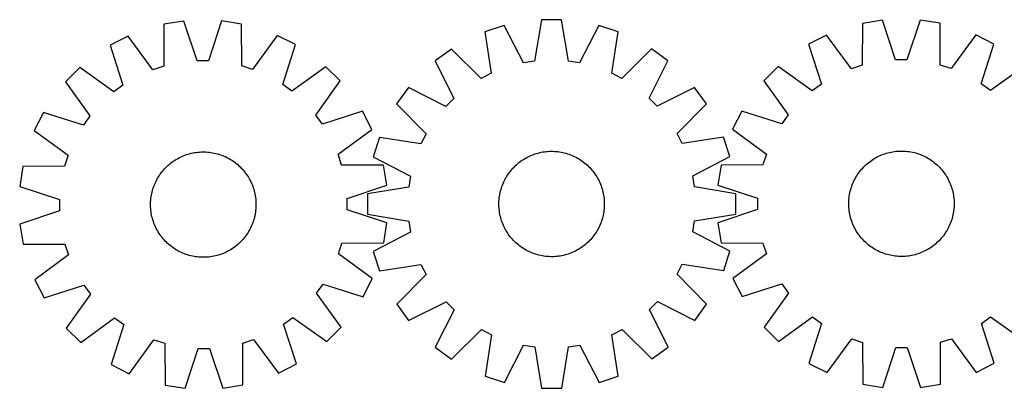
# Model space of a CAD drawing. Header units: millimetres. Extents: x 7 to 1493, y 7 to 286.
# Tile 1 of 2: x 7 to 754, y 7 to 286. Entities that reach past the tile are written whole.
import ezdxf

# ---------------------------------------------------------------- set-up
doc = ezdxf.new("R2010")
doc.units = ezdxf.units.MM
doc.layers.add('CUT', color=7, linetype='CONTINUOUS', true_color=0x000000)

msp = doc.modelspace()

# ---------------------------------------------------------------- linework, layer by layer
at = {"layer": 'CUT'}
for p, q in [((131.083577, 285.187611), (115.895718, 282.72601)), ((141.174325, 255.068654), (131.083577, 285.187611)), ((159.62224, 285.290353), (149.748613, 255.099523)), ((174.827429, 282.938169), (159.62224, 285.290353)), ((402.404898, 286.206743), (397.282866, 254.858066)), ((417.790946, 286.216572), (402.404898, 286.206743)), ((422.953028, 254.874465), (417.790946, 286.216572)), ((661.212102, 285.862255), (646.018442, 283.436717)), ((671.231318, 255.719428), (661.212102, 285.862255)), ((689.750928, 285.897245), (679.805655, 255.72994)), ((704.95049, 283.50897), (689.750928, 285.897245)), ((115.895718, 282.72601), (115.834821, 250.961705)), ((175.117031, 251.175126), (174.827429, 282.938169)), ((374.220269, 281.724277), (359.590306, 276.960378)), ((359.590306, 276.960378), (364.406238, 245.56322)), ((388.814945, 253.511333), (374.220269, 281.724277)), ((445.981279, 281.770121), (431.422663, 253.538553)), ((460.617317, 277.02492), (445.981279, 281.770121)), ((455.841506, 245.621634), (460.617317, 277.02492)), ((646.018442, 283.436717), (645.882135, 251.672646)), ((705.164685, 251.74533), (704.95049, 283.50897)), ((88.785586, 273.809365), (75.10175, 266.774936)), ((107.689727, 248.282747), (88.785586, 273.809365)), ((202.001059, 274.21695), (183.281202, 248.554883)), ((215.735188, 267.281228), (202.001059, 274.21695)), ((618.887218, 274.584457), (605.186721, 267.582533)), ((637.730704, 249.013032), (618.887218, 274.584457)), ((732.103339, 274.723266), (713.322613, 249.105712)), ((745.820964, 267.754958), (732.103339, 274.723266)), ((75.10175, 266.774936), (84.859543, 236.546468)), ((206.195296, 236.983288), (215.735188, 267.281228)), ((334.170289, 263.98777), (321.728493, 254.936126)), ((356.76893, 241.665669), (334.170289, 263.98777)), ((486.053888, 264.084802), (463.483787, 241.733845)), ((498.50724, 255.049062), (486.053888, 264.084802)), ((605.186721, 267.582533), (614.872723, 237.330986)), ((736.209171, 237.479751), (745.820964, 267.754958)), ((149.748613, 255.099523), (141.174325, 255.068654)), ((321.728493, 254.936126), (336.010972, 226.563859)), ((397.282866, 254.858066), (388.814945, 253.511333)), ((431.422663, 253.538553), (422.953028, 254.874465)), ((484.261024, 226.658569), (498.50724, 255.049062)), ((679.805655, 255.72994), (671.231318, 255.719428)), ((52.073877, 249.917211), (41.233534, 238.998534)), ((77.940942, 231.481655), (52.073877, 249.917211)), ((115.834821, 250.961705), (107.689727, 248.282747)), ((183.281202, 248.554883), (175.117031, 251.175126)), ((238.883841, 250.589743), (213.150185, 231.968421)), ((249.802519, 239.7494), (238.883841, 250.589743)), ((582.118892, 250.779525), (571.252658, 239.886613)), ((607.942118, 232.282612), (582.118892, 250.779525)), ((645.882135, 251.672646), (637.730704, 249.013032)), ((713.322613, 249.105712), (705.164685, 251.74533)), ((768.929926, 251.008565), (743.152134, 232.448387)), ((231.366963, 213.882335), (249.802519, 239.7494)), ((364.406238, 245.56322), (356.76893, 241.665669)), ((463.483787, 241.733845), (455.841506, 245.621634)), ((571.252658, 239.886613), (589.812836, 214.108822)), ((41.233534, 238.998534), (59.854857, 213.264877)), ((84.859543, 236.546468), (77.940942, 231.481655)), ((213.150185, 231.968421), (206.195296, 236.983288)), ((301.561377, 234.743225), (292.525637, 222.289874)), ((329.95187, 220.49701), (301.561377, 234.743225)), ((518.70014, 234.881946), (490.327873, 220.599467)), ((527.751784, 222.44015), (518.70014, 234.881946)), ((614.872723, 237.330986), (607.942118, 232.282612)), ((743.152134, 232.448387), (736.209171, 237.479751)), ((336.010972, 226.563859), (329.95187, 220.49701)), ((490.327873, 220.599467), (484.261024, 226.658569)), ((266.660244, 216.721527), (236.431776, 206.963734)), ((273.694673, 203.037692), (266.660244, 216.721527)), ((292.525637, 222.289874), (314.876594, 199.719773)), ((505.429683, 199.841509), (527.751784, 222.44015)), ((554.506265, 216.777651), (547.537957, 203.060026)), ((584.781472, 207.165858), (554.506265, 216.777651)), ((24.542049, 215.84988), (17.606327, 202.115751)), ((54.83999, 206.309988), (24.542049, 215.84988)), ((59.854857, 213.264877), (54.83999, 206.309988)), ((236.431776, 206.963734), (231.366963, 213.882335)), ((589.812836, 214.108822), (584.781472, 207.165858)), ((17.606327, 202.115751), (43.268395, 183.395894)), ((248.168055, 184.133551), (273.694673, 203.037692)), ((547.537957, 203.060026), (573.155511, 184.2793)), ((279.585519, 196.853303), (274.840317, 182.217265)), ((310.988805, 192.077492), (279.585519, 196.853303)), ((314.876594, 199.719773), (310.988805, 192.077492)), ((509.327234, 192.204201), (505.429683, 199.841509)), ((540.724392, 197.020133), (509.327234, 192.204201)), ((545.488291, 182.39017), (540.724392, 197.020133)), ((43.268395, 183.395894), (40.648151, 175.231723)), ((122.993504, 178.792518), (124.035796, 179.494396)), ((124.035796, 179.494396), (125.099621, 180.163189)), ((125.099621, 180.163189), (126.183928, 180.798236)), ((126.183928, 180.798236), (127.287648, 181.398911)), ((127.287648, 181.398911), (128.40969, 181.964621)), ((128.40969, 181.964621), (129.548948, 182.494808)), ((129.548948, 182.494808), (130.704298, 182.988948)), ((130.704298, 182.988948), (131.874598, 183.446553)), ((131.874598, 183.446553), (133.058695, 183.867173)), ((133.058695, 183.867173), (134.25542, 184.250392)), ((134.25542, 184.250392), (135.463591, 184.595832)), ((135.463591, 184.595832), (136.682017, 184.903152)), ((136.682017, 184.903152), (137.909495, 185.172048)), ((137.909495, 185.172048), (139.144813, 185.402256)), ((139.144813, 185.402256), (140.386753, 185.593548)), ((140.386753, 185.593548), (141.634088, 185.745735)), ((141.634088, 185.745735), (142.885589, 185.858668)), ((142.885589, 185.858668), (144.140019, 185.932234)), ((144.140019, 185.932234), (145.396141, 185.966361)), ((145.396141, 185.966361), (146.652715, 185.961016)), ((146.652715, 185.961016), (147.908501, 185.916203)), ((147.908501, 185.916203), (149.16226, 185.831967)), ((149.16226, 185.831967), (150.412754, 185.708391)), ((150.412754, 185.708391), (151.658749, 185.545598)), ((151.658749, 185.545598), (152.899017, 185.343747)), ((152.899017, 185.343747), (154.132332, 185.103037)), ((154.132332, 185.103037), (155.357477, 184.823708)), ((155.357477, 184.823708), (156.573244, 184.506033)), ((156.573244, 184.506033), (157.778433, 184.150327)), ((157.778433, 184.150327), (158.971854, 183.75694)), ((158.971854, 183.75694), (160.15233, 183.326262)), ((160.15233, 183.326262), (161.318695, 182.858716)), ((161.318695, 182.858716), (162.469799, 182.354765)), ((162.469799, 182.354765), (163.604505, 181.814905)), ((163.604505, 181.814905), (164.721694, 181.239669)), ((164.721694, 181.239669), (165.820263, 180.629626)), ((165.820263, 180.629626), (166.899128, 179.985377)), ((166.899128, 179.985377), (167.957224, 179.307557)), ((250.847013, 175.988457), (248.168055, 184.133551)), ((274.840317, 182.217265), (303.071886, 167.658649)), ((387.423735, 179.314297), (388.468102, 180.013086)), ((388.468102, 180.013086), (389.533902, 180.678726)), ((389.533902, 180.678726), (390.620085, 181.310559)), ((390.620085, 181.310559), (391.725578, 181.907963)), ((391.725578, 181.907963), (392.849291, 182.470348)), ((392.849291, 182.470348), (393.990114, 182.997159)), ((393.990114, 182.997159), (395.146922, 183.487875)), ((395.146922, 183.487875), (396.318572, 183.942013)), ((396.318572, 183.942013), (397.50391, 184.359125)), ((397.50391, 184.359125), (398.701764, 184.738799)), ((398.701764, 184.738799), (399.910953, 185.080659)), ((399.910953, 185.080659), (401.130284, 185.38437)), ((401.130284, 185.38437), (402.358552, 185.64963)), ((402.358552, 185.64963), (403.594547, 185.876179)), ((403.594547, 185.876179), (404.837047, 186.063792)), ((404.837047, 186.063792), (406.084828, 186.212285)), ((406.084828, 186.212285), (407.336657, 186.321511)), ((407.336657, 186.321511), (408.5913, 186.391362)), ((408.5913, 186.391362), (409.847517, 186.42177)), ((409.847517, 186.42177), (411.10407, 186.412703)), ((411.10407, 186.412703), (412.359718, 186.364172)), ((412.359718, 186.364172), (413.613222, 186.276224)), ((413.613222, 186.276224), (414.863344, 186.148946)), ((414.863344, 186.148946), (416.108853, 185.982463)), ((416.108853, 185.982463), (417.348517, 185.776941)), ((417.348517, 185.776941), (418.581113, 185.53258)), ((418.581113, 185.53258), (419.805427, 185.249624)), ((419.805427, 185.249624), (421.020248, 184.92835)), ((421.020248, 184.92835), (422.224378, 184.569077)), ((422.224378, 184.569077), (423.416629, 184.172158)), ((423.416629, 184.172158), (424.595824, 183.737986)), ((424.595824, 183.737986), (425.760799, 183.266988)), ((425.760799, 183.266988), (426.910406, 182.75963)), ((426.910406, 182.75963), (428.043508, 182.216413)), ((428.043508, 182.216413), (429.158989, 181.637872)), ((429.158989, 181.637872), (430.255747, 181.024578)), ((430.255747, 181.024578), (431.332699, 180.377137)), ((431.332699, 180.377137), (432.388784, 179.696187)), ((432.388784, 179.696187), (433.422958, 178.982401)), ((517.275347, 167.795494), (545.488291, 182.39017)), ((573.155511, 184.2793), (570.515893, 176.121372)), ((651.847995, 178.754819), (652.869467, 179.486668)), ((652.869467, 179.486668), (653.913423, 180.18607)), ((653.913423, 180.18607), (654.978832, 180.852335)), ((654.978832, 180.852335), (656.064644, 181.484806)), ((656.064644, 181.484806), (657.169786, 182.082859)), ((657.169786, 182.082859), (658.293168, 182.645904)), ((658.293168, 182.645904), (659.433682, 183.173384)), ((659.433682, 183.173384), (660.590201, 183.66478)), ((660.590201, 183.66478), (661.761585, 184.119606)), ((661.761585, 184.119606), (662.946677, 184.537414)), ((662.946677, 184.537414), (664.144309, 184.917791)), ((664.144309, 184.917791), (665.353297, 185.260361)), ((665.353297, 185.260361), (666.572449, 185.564788)), ((666.572449, 185.564788), (667.800561, 185.830769)), ((667.800561, 185.830769), (669.036423, 186.058044)), ((669.036423, 186.058044), (670.278813, 186.246387)), ((670.278813, 186.246387), (671.526506, 186.395612)), ((671.526506, 186.395612), (672.778271, 186.505573)), ((672.778271, 186.505573), (674.032872, 186.576161)), ((674.032872, 186.576161), (675.289072, 186.607306)), ((675.289072, 186.607306), (676.545629, 186.598978)), ((676.545629, 186.598978), (677.801306, 186.551184)), ((677.801306, 186.551184), (679.054861, 186.463972)), ((679.054861, 186.463972), (680.305058, 186.337428)), ((680.305058, 186.337428), (681.550664, 186.171677)), ((681.550664, 186.171677), (682.790448, 185.966882)), ((682.790448, 185.966882), (684.023189, 185.723245)), ((684.023189, 185.723245), (685.247668, 185.441008)), ((685.247668, 185.441008), (686.462677, 185.120448)), ((686.462677, 185.120448), (687.667018, 184.761881)), ((687.667018, 184.761881), (688.859502, 184.365663)), ((688.859502, 184.365663), (690.038952, 183.932183)), ((690.038952, 183.932183), (691.204204, 183.461869)), ((691.204204, 183.461869), (692.354108, 182.955187)), ((692.354108, 182.955187), (693.487529, 182.412635)), ((693.487529, 182.412635), (694.603349, 181.834748)), ((694.603349, 181.834748), (695.700467, 181.222099)), ((695.700467, 181.222099), (696.777799, 180.57529)), ((696.777799, 180.57529), (697.834284, 179.894961)), ((697.834284, 179.894961), (698.868877, 179.181782)), ((8.885109, 174.942121), (6.532925, 159.736932)), ((40.648151, 175.231723), (8.885109, 174.942121)), ((114.743748, 171.11126), (115.548837, 172.076059)), ((115.548837, 172.076059), (116.383834, 173.015094)), ((116.383834, 173.015094), (117.247914, 173.927438)), ((117.247914, 173.927438), (118.140226, 174.81219)), ((118.140226, 174.81219), (119.059888, 175.668478)), ((119.059888, 175.668478), (120.005993, 176.495456)), ((120.005993, 176.495456), (120.977608, 177.292307)), ((120.977608, 177.292307), (121.973772, 178.058247)), ((121.973772, 178.058247), (122.993504, 178.792518)), ((167.957224, 179.307557), (168.993508, 178.596837)), ((168.993508, 178.596837), (170.006956, 177.853917)), ((170.006956, 177.853917), (170.996568, 177.07953)), ((170.996568, 177.07953), (171.961367, 176.274441)), ((171.961367, 176.274441), (172.900402, 175.439444)), ((172.900402, 175.439444), (173.812746, 174.575363)), ((173.812746, 174.575363), (174.697498, 173.683051)), ((174.697498, 173.683051), (175.553786, 172.763389)), ((175.553786, 172.763389), (176.380764, 171.817284)), ((282.611318, 175.92756), (250.847013, 175.988457)), ((285.072919, 160.739701), (282.611318, 175.92756)), ((379.15127, 171.657502), (379.959212, 172.619913)), ((379.959212, 172.619913), (380.796986, 173.556472)), ((380.796986, 173.556472), (381.663765, 174.466253)), ((381.663765, 174.466253), (382.558692, 175.348359)), ((382.558692, 175.348359), (383.480886, 176.201919)), ((383.480886, 176.201919), (384.429436, 177.026092)), ((384.429436, 177.026092), (385.403406, 177.820063)), ((385.403406, 177.820063), (386.401834, 178.583049)), ((386.401834, 178.583049), (387.423735, 179.314297)), ((433.422958, 178.982401), (434.434202, 178.236483)), ((434.434202, 178.236483), (435.421516, 177.459169)), ((435.421516, 177.459169), (436.383927, 176.651227)), ((436.383927, 176.651227), (437.320486, 175.813453)), ((437.320486, 175.813453), (438.230267, 174.946674)), ((438.230267, 174.946674), (439.112373, 174.051747)), ((439.112373, 174.051747), (439.965933, 173.129553)), ((439.965933, 173.129553), (440.790106, 172.181003)), ((440.790106, 172.181003), (441.584077, 171.207033)), ((538.752253, 175.907177), (536.363978, 160.707615)), ((570.515893, 176.121372), (538.752253, 175.907177)), ((644.601499, 171.825016), (645.408876, 172.787902)), ((645.408876, 172.787902), (646.2461, 173.724952)), ((646.2461, 173.724952), (647.112344, 174.635242)), ((647.112344, 174.635242), (648.006754, 175.517873)), ((648.006754, 175.517873), (648.928446, 176.371975)), ((648.928446, 176.371975), (649.876512, 177.196704)), ((649.876512, 177.196704), (650.850015, 177.991247)), ((650.850015, 177.991247), (651.847995, 178.754819)), ((698.868877, 179.181782), (699.880558, 178.436458)), ((699.880558, 178.436458), (700.868329, 177.659724)), ((700.868329, 177.659724), (701.831214, 176.852347)), ((701.831214, 176.852347), (702.768265, 176.015123)), ((702.768265, 176.015123), (703.678555, 175.148879)), ((703.678555, 175.148879), (704.561186, 174.254469)), ((704.561186, 174.254469), (705.415288, 173.332777)), ((705.415288, 173.332777), (706.240017, 172.384711)), ((706.240017, 172.384711), (707.03456, 171.411208)), ((110.008373, 163.719197), (110.583608, 164.836386)), ((110.583608, 164.836386), (111.193652, 165.934955)), ((111.193652, 165.934955), (111.837901, 167.01382)), ((111.837901, 167.01382), (112.51572, 168.071916)), ((112.51572, 168.071916), (113.226441, 169.1082)), ((113.226441, 169.1082), (113.969361, 170.121648)), ((113.969361, 170.121648), (114.743748, 171.11126)), ((176.380764, 171.817284), (177.177615, 170.84567)), ((177.177615, 170.84567), (177.943555, 169.849506)), ((177.943555, 169.849506), (178.677826, 168.829774)), ((178.677826, 168.829774), (179.379704, 167.787481)), ((179.379704, 167.787481), (180.048497, 166.723657)), ((180.048497, 166.723657), (180.683544, 165.63935)), ((180.683544, 165.63935), (181.284219, 164.53563)), ((181.284219, 164.53563), (181.849929, 163.413588)), ((303.071886, 167.658649), (301.735973, 159.189014)), ((374.394026, 164.279494), (374.972567, 165.394975)), ((374.972567, 165.394975), (375.585861, 166.491732)), ((375.585861, 166.491732), (376.233302, 167.568685)), ((376.233302, 167.568685), (376.914252, 168.62477)), ((376.914252, 168.62477), (377.628038, 169.658944)), ((377.628038, 169.658944), (378.373956, 170.670187)), ((378.373956, 170.670187), (379.15127, 171.657502)), ((441.584077, 171.207033), (442.347063, 170.208605)), ((442.347063, 170.208605), (443.078311, 169.186704)), ((443.078311, 169.186704), (443.7771, 168.142337)), ((443.7771, 168.142337), (444.44274, 167.076537)), ((444.44274, 167.076537), (445.074573, 165.990354)), ((445.074573, 165.990354), (445.671977, 164.884861)), ((445.671977, 164.884861), (446.234362, 163.761148)), ((518.62208, 159.327573), (517.275347, 167.795494)), ((639.306036, 163.310795), (639.848588, 164.444216)), ((639.848588, 164.444216), (640.426475, 165.560036)), ((640.426475, 165.560036), (641.039124, 166.657154)), ((641.039124, 166.657154), (641.685933, 167.734487)), ((641.685933, 167.734487), (642.366262, 168.790971)), ((642.366262, 168.790971), (643.079441, 169.825564)), ((643.079441, 169.825564), (643.824765, 170.837245)), ((643.824765, 170.837245), (644.601499, 171.825016)), ((707.03456, 171.411208), (707.798132, 170.413228)), ((707.798132, 170.413228), (708.52998, 169.391756)), ((708.52998, 169.391756), (709.229382, 168.3478)), ((709.229382, 168.3478), (709.895648, 167.282391)), ((709.895648, 167.282391), (710.528119, 166.196579)), ((710.528119, 166.196579), (711.126172, 165.091437)), ((711.126172, 165.091437), (711.689217, 163.968054)), ((6.532925, 159.736932), (36.723755, 149.863305)), ((107.317245, 156.687936), (107.672951, 157.893125)), ((107.672951, 157.893125), (108.066337, 159.086546)), ((108.066337, 159.086546), (108.497016, 160.267022)), ((108.497016, 160.267022), (108.964562, 161.433387)), ((108.964562, 161.433387), (109.468513, 162.584491)), ((109.468513, 162.584491), (110.008373, 163.719197)), ((181.849929, 163.413588), (182.380116, 162.27433)), ((182.380116, 162.27433), (182.874256, 161.11898)), ((182.874256, 161.11898), (183.331861, 159.948679)), ((183.331861, 159.948679), (183.752481, 158.764582)), ((183.752481, 158.764582), (184.1357, 157.567858)), ((184.1357, 157.567858), (184.48114, 156.359686)), ((254.953962, 150.648953), (285.072919, 160.739701)), ((301.735973, 159.189014), (270.393867, 154.026931)), ((371.360815, 156.041412), (371.682089, 157.256233)), ((371.682089, 157.256233), (372.041362, 158.460364)), ((372.041362, 158.460364), (372.438281, 159.652614)), ((372.438281, 159.652614), (372.872453, 160.83181)), ((372.872453, 160.83181), (373.343451, 161.996785)), ((373.343451, 161.996785), (373.850809, 163.146392)), ((373.850809, 163.146392), (374.394026, 164.279494)), ((446.234362, 163.761148), (446.761173, 162.620325)), ((446.761173, 162.620325), (447.251889, 161.463517)), ((447.251889, 161.463517), (447.706028, 160.291867)), ((447.706028, 160.291867), (448.123139, 159.106529)), ((448.123139, 159.106529), (448.502813, 157.908675)), ((448.502813, 157.908675), (448.844674, 156.699486)), ((549.970757, 154.205541), (518.62208, 159.327573)), ((536.363978, 160.707615), (566.531283, 150.762342)), ((636.820215, 156.204355), (637.140775, 157.419364)), ((637.140775, 157.419364), (637.499342, 158.623705)), ((637.499342, 158.623705), (637.89556, 159.816189)), ((637.89556, 159.816189), (638.32904, 160.995639)), ((638.32904, 160.995639), (638.799354, 162.160891)), ((638.799354, 162.160891), (639.306036, 163.310795)), ((711.689217, 163.968054), (712.216697, 162.827541)), ((712.216697, 162.827541), (712.708093, 161.671022)), ((712.708093, 161.671022), (713.162919, 160.499638)), ((713.162919, 160.499638), (713.580726, 159.314546)), ((713.580726, 159.314546), (713.961103, 158.116914)), ((713.961103, 158.116914), (714.303674, 156.907926)), ((36.723755, 149.863305), (36.754623, 141.289017)), ((105.991311, 149.276952), (106.114886, 150.527446)), ((106.114886, 150.527446), (106.27768, 151.773441)), ((106.27768, 151.773441), (106.479531, 153.013709)), ((106.479531, 153.013709), (106.72024, 154.247024)), ((106.72024, 154.247024), (106.99957, 155.472169)), ((106.99957, 155.472169), (107.317245, 156.687936)), ((184.48114, 156.359686), (184.78846, 155.141261)), ((184.78846, 155.141261), (185.057356, 153.913783)), ((185.057356, 153.913783), (185.287564, 152.678465)), ((185.287564, 152.678465), (185.478856, 151.436525)), ((185.478856, 151.436525), (185.631043, 150.189189)), ((185.631043, 150.189189), (185.743976, 148.937689)), ((254.984831, 142.074665), (254.953962, 150.648953)), ((270.393867, 154.026931), (270.403696, 138.640884)), ((370.246267, 148.595703), (370.334215, 149.849207)), ((370.334215, 149.849207), (370.461493, 151.09933)), ((370.461493, 151.09933), (370.627976, 152.344838)), ((370.627976, 152.344838), (370.833498, 153.584502)), ((370.833498, 153.584502), (371.077859, 154.817099)), ((371.077859, 154.817099), (371.360815, 156.041412)), ((448.844674, 156.699486), (449.148384, 155.480155)), ((449.148384, 155.480155), (449.413644, 154.251887)), ((449.413644, 154.251887), (449.640193, 153.015892)), ((449.640193, 153.015892), (449.827807, 151.773392)), ((449.827807, 151.773392), (449.9763, 150.525611)), ((449.9763, 150.525611), (450.085526, 149.273782)), ((549.980586, 138.819493), (549.970757, 154.205541)), ((566.531283, 150.762342), (566.541795, 142.188005)), ((635.710039, 148.757993), (635.797251, 150.011548)), ((635.797251, 150.011548), (635.923795, 151.261745)), ((635.923795, 151.261745), (636.089546, 152.507351)), ((636.089546, 152.507351), (636.294341, 153.747136)), ((636.294341, 153.747136), (636.537978, 154.979876)), ((636.537978, 154.979876), (636.820215, 156.204355)), ((714.303674, 156.907926), (714.6081, 155.688774)), ((714.6081, 155.688774), (714.874082, 154.460662)), ((714.874082, 154.460662), (715.101356, 153.2248)), ((715.101356, 153.2248), (715.289699, 151.98241)), ((715.289699, 151.98241), (715.438925, 150.734717)), ((715.438925, 150.734717), (715.548886, 149.482952)), ((715.548886, 149.482952), (715.619474, 148.228351)), ((105.856917, 145.510833), (105.862262, 146.767407)), ((105.891044, 144.254711), (105.856917, 145.510833)), ((105.862262, 146.767407), (105.907075, 148.023193)), ((105.96461, 143.000281), (105.891044, 144.254711)), ((105.907075, 148.023193), (105.991311, 149.276952)), ((106.077542, 141.74878), (105.96461, 143.000281)), ((185.717275, 142.661018), (185.593699, 141.410524)), ((185.801511, 143.914777), (185.717275, 142.661018)), ((185.743976, 148.937689), (185.817542, 147.683259)), ((185.846324, 145.170563), (185.801511, 143.914777)), ((185.817542, 147.683259), (185.851669, 146.427137)), ((185.851669, 146.427137), (185.846324, 145.170563)), ((285.175661, 132.201038), (254.984831, 142.074665)), ((370.188669, 146.083503), (370.197736, 147.340056)), ((370.219077, 144.827286), (370.188669, 146.083503)), ((370.197736, 147.340056), (370.246267, 148.595703)), ((370.288928, 143.572643), (370.219077, 144.827286)), ((370.398154, 142.320814), (370.288928, 143.572643)), ((370.546647, 141.073033), (370.398154, 142.320814)), ((450.040239, 142.997217), (449.91296, 141.747095)), ((450.128187, 144.250721), (450.040239, 142.997217)), ((450.085526, 149.273782), (450.155377, 148.019139)), ((450.176718, 145.506369), (450.128187, 144.250721)), ((450.155377, 148.019139), (450.185784, 146.762922)), ((450.185784, 146.762922), (450.176718, 145.506369)), ((566.541795, 142.188005), (536.398968, 132.168789)), ((635.653917, 146.245759), (635.662245, 147.502317)), ((635.685062, 144.989559), (635.653917, 146.245759)), ((635.662245, 147.502317), (635.710039, 148.757993)), ((635.75565, 143.734958), (635.685062, 144.989559)), ((635.865611, 142.483193), (635.75565, 143.734958)), ((636.014836, 141.2355), (635.865611, 142.483193)), ((715.507285, 143.206362), (715.380741, 141.956165)), ((715.594497, 144.459917), (715.507285, 143.206362)), ((715.64229, 145.715594), (715.594497, 144.459917)), ((715.619474, 148.228351), (715.650619, 146.972151)), ((715.650619, 146.972151), (715.64229, 145.715594)), ((36.754623, 141.289017), (6.635666, 131.198269)), ((106.22973, 140.501445), (106.077542, 141.74878)), ((106.421022, 139.259505), (106.22973, 140.501445)), ((106.651229, 138.024187), (106.421022, 139.259505)), ((106.920126, 136.796709), (106.651229, 138.024187)), ((107.227446, 135.578283), (106.920126, 136.796709)), ((107.572886, 134.370112), (107.227446, 135.578283)), ((184.391341, 135.250033), (184.035635, 134.044845)), ((184.709016, 136.4658), (184.391341, 135.250033)), ((184.988345, 137.690946), (184.709016, 136.4658)), ((185.229055, 138.924261), (184.988345, 137.690946)), ((185.430906, 140.164528), (185.229055, 138.924261)), ((185.593699, 141.410524), (185.430906, 140.164528)), ((270.403696, 138.640884), (301.752373, 133.518852)), ((370.73426, 139.830532), (370.546647, 141.073033)), ((370.960809, 138.594538), (370.73426, 139.830532)), ((371.226069, 137.366269), (370.960809, 138.594538)), ((371.52978, 136.146939), (371.226069, 137.366269)), ((371.87164, 134.93775), (371.52978, 136.146939)), ((372.251314, 133.739896), (371.87164, 134.93775)), ((448.692365, 135.590191), (448.333091, 134.386061)), ((449.013638, 136.805012), (448.692365, 135.590191)), ((449.296595, 138.029325), (449.013638, 136.805012)), ((449.540955, 139.261922), (449.296595, 138.029325)), ((449.746478, 140.501586), (449.540955, 139.261922)), ((449.91296, 141.747095), (449.746478, 140.501586)), ((518.63848, 133.657411), (549.980586, 138.819493)), ((636.203179, 139.99311), (636.014836, 141.2355)), ((636.430454, 138.757248), (636.203179, 139.99311)), ((636.696435, 137.529136), (636.430454, 138.757248)), ((637.000862, 136.309984), (636.696435, 137.529136)), ((637.343432, 135.100996), (637.000862, 136.309984)), ((637.723809, 133.903365), (637.343432, 135.100996)), ((713.805194, 134.594205), (713.408976, 133.401721)), ((714.16376, 135.798546), (713.805194, 134.594205)), ((714.48432, 137.013555), (714.16376, 135.798546)), ((714.766558, 138.238034), (714.48432, 137.013555)), ((715.010194, 139.470775), (714.766558, 138.238034)), ((715.214989, 140.710559), (715.010194, 139.470775)), ((715.380741, 141.956165), (715.214989, 140.710559)), ((6.635666, 131.198269), (9.097268, 116.01041)), ((107.956104, 133.173387), (107.572886, 134.370112)), ((108.376724, 131.98929), (107.956104, 133.173387)), ((108.83433, 130.81899), (108.376724, 131.98929)), ((109.32847, 129.66364), (108.83433, 130.81899)), ((109.858657, 128.524382), (109.32847, 129.66364)), ((110.424367, 127.40234), (109.858657, 128.524382)), ((111.025041, 126.29862), (110.424367, 127.40234)), ((181.124977, 127.101584), (180.514934, 126.003015)), ((181.700213, 128.218773), (181.124977, 127.101584)), ((182.240073, 129.353479), (181.700213, 128.218773)), ((182.744024, 130.504583), (182.240073, 129.353479)), ((183.21157, 131.670948), (182.744024, 130.504583)), ((183.642248, 132.851423), (183.21157, 131.670948)), ((184.035635, 134.044845), (183.642248, 132.851423)), ((282.823477, 116.995849), (285.175661, 132.201038)), ((301.752373, 133.518852), (303.099106, 125.050931)), ((372.668426, 132.554558), (372.251314, 133.739896)), ((373.122564, 131.382907), (372.668426, 132.554558)), ((373.61328, 130.2261), (373.122564, 131.382907)), ((374.140091, 129.085277), (373.61328, 130.2261)), ((374.702476, 127.961564), (374.140091, 129.085277)), ((375.29988, 126.856071), (374.702476, 127.961564)), ((445.401886, 127.45145), (444.788592, 126.354692)), ((445.980427, 128.566931), (445.401886, 127.45145)), ((446.523645, 129.700033), (445.980427, 128.566931)), ((447.031003, 130.84964), (446.523645, 129.700033)), ((447.502, 132.014615), (447.031003, 130.84964)), ((447.936173, 133.19381), (447.502, 132.014615)), ((448.333091, 134.386061), (447.936173, 133.19381)), ((517.302567, 125.187776), (518.63848, 133.657411)), ((536.398968, 132.168789), (538.824506, 116.975129)), ((638.141617, 132.718272), (637.723809, 133.903365)), ((638.596443, 131.546889), (638.141617, 132.718272)), ((639.087839, 130.390369), (638.596443, 131.546889)), ((639.615319, 129.249856), (639.087839, 130.390369)), ((640.178364, 128.126473), (639.615319, 129.249856)), ((640.776417, 127.021331), (640.178364, 128.126473)), ((710.878061, 127.657874), (710.265412, 126.560756)), ((711.455947, 128.773694), (710.878061, 127.657874)), ((711.998499, 129.907115), (711.455947, 128.773694)), ((712.505182, 131.057019), (711.998499, 129.907115)), ((712.975496, 132.222271), (712.505182, 131.057019)), ((713.408976, 133.401721), (712.975496, 132.222271)), ((111.660089, 125.214313), (111.025041, 126.29862)), ((112.328881, 124.150488), (111.660089, 125.214313)), ((113.03076, 123.108196), (112.328881, 124.150488)), ((113.765031, 122.088464), (113.03076, 123.108196)), ((114.53097, 121.0923), (113.765031, 122.088464)), ((115.327822, 120.120685), (114.53097, 121.0923)), ((116.1548, 119.17458), (115.327822, 120.120685)), ((176.159749, 119.86191), (175.324752, 118.922875)), ((176.964838, 120.82671), (176.159749, 119.86191)), ((177.739225, 121.816322), (176.964838, 120.82671)), ((178.482145, 122.82977), (177.739225, 121.816322)), ((179.192865, 123.866053), (178.482145, 122.82977)), ((179.870685, 124.92415), (179.192865, 123.866053)), ((180.514934, 126.003015), (179.870685, 124.92415)), ((303.099106, 125.050931), (274.886162, 110.456255)), ((375.931713, 125.769888), (375.29988, 126.856071)), ((376.597353, 124.704087), (375.931713, 125.769888)), ((377.296142, 123.659721), (376.597353, 124.704087)), ((378.02739, 122.637819), (377.296142, 123.659721)), ((378.790376, 121.639391), (378.02739, 122.637819)), ((379.584347, 120.665422), (378.790376, 121.639391)), ((380.40852, 119.716872), (379.584347, 120.665422)), ((381.26208, 118.794678), (380.40852, 119.716872)), ((440.415241, 120.226512), (439.577467, 119.289953)), ((441.223184, 121.188923), (440.415241, 120.226512)), ((442.000498, 122.176237), (441.223184, 121.188923)), ((442.746416, 123.187481), (442.000498, 122.176237)), ((443.460202, 124.221655), (442.746416, 123.187481)), ((444.141151, 125.27774), (443.460202, 124.221655)), ((444.788592, 126.354692), (444.141151, 125.27774)), ((545.534136, 110.62916), (517.302567, 125.187776)), ((641.408888, 125.93552), (640.776417, 127.021331)), ((642.075153, 124.87011), (641.408888, 125.93552)), ((642.774555, 123.826154), (642.075153, 124.87011)), ((643.506404, 122.804682), (642.774555, 123.826154)), ((644.269976, 121.806702), (643.506404, 122.804682)), ((645.064519, 120.833199), (644.269976, 121.806702)), ((645.889248, 119.885133), (645.064519, 120.833199)), ((646.74335, 118.963441), (645.889248, 119.885133)), ((705.89566, 120.430008), (705.058436, 119.492958)), ((706.703037, 121.392894), (705.89566, 120.430008)), ((707.479771, 122.380665), (706.703037, 121.392894)), ((708.225095, 123.392346), (707.479771, 122.380665)), ((708.938274, 124.426939), (708.225095, 123.392346)), ((709.618603, 125.483424), (708.938274, 124.426939)), ((710.265412, 126.560756), (709.618603, 125.483424)), ((9.097268, 116.01041), (40.861573, 115.949513)), ((40.861573, 115.949513), (43.540531, 107.804419)), ((117.011087, 118.254918), (116.1548, 119.17458)), ((117.895839, 117.362606), (117.011087, 118.254918)), ((118.808183, 116.498526), (117.895839, 117.362606)), ((119.747218, 115.663529), (118.808183, 116.498526)), ((120.712018, 114.85844), (119.747218, 115.663529)), ((121.70163, 114.084053), (120.712018, 114.85844)), ((122.715078, 113.341133), (121.70163, 114.084053)), ((123.751361, 112.630412), (122.715078, 113.341133)), ((124.809458, 111.952593), (123.751361, 112.630412)), ((167.672789, 112.443573), (166.608965, 111.774781)), ((168.715082, 113.145452), (167.672789, 112.443573)), ((169.734814, 113.879723), (168.715082, 113.145452)), ((170.730978, 114.645662), (169.734814, 113.879723)), ((171.702592, 115.442514), (170.730978, 114.645662)), ((172.648697, 116.269492), (171.702592, 115.442514)), ((173.568359, 117.125779), (172.648697, 116.269492)), ((174.460671, 118.010531), (173.568359, 117.125779)), ((175.324752, 118.922875), (174.460671, 118.010531)), ((248.440191, 108.542076), (251.060434, 116.706247)), ((251.060434, 116.706247), (282.823477, 116.995849)), ((382.144186, 117.89975), (381.26208, 118.794678)), ((383.053967, 117.032972), (382.144186, 117.89975)), ((383.990526, 116.195198), (383.053967, 117.032972)), ((384.952937, 115.387255), (383.990526, 116.195198)), ((385.940252, 114.609941), (384.952937, 115.387255)), ((386.951495, 113.864023), (385.940252, 114.609941)), ((387.985669, 113.150237), (386.951495, 113.864023)), ((389.041754, 112.469288), (387.985669, 113.150237)), ((390.118706, 111.821847), (389.041754, 112.469288)), ((430.840551, 112.167699), (429.754368, 111.535866)), ((431.906352, 112.833339), (430.840551, 112.167699)), ((432.950718, 113.532128), (431.906352, 112.833339)), ((433.97262, 114.263376), (432.950718, 113.532128)), ((434.971048, 115.026362), (433.97262, 114.263376)), ((435.945017, 115.820333), (434.971048, 115.026362)), ((436.893567, 116.644506), (435.945017, 115.820333)), ((437.815761, 117.498066), (436.893567, 116.644506)), ((438.710689, 118.380172), (437.815761, 117.498066)), ((439.577467, 119.289953), (438.710689, 118.380172)), ((538.824506, 116.975129), (570.588577, 116.838822)), ((570.588577, 116.838822), (573.248191, 108.687391)), ((647.625981, 118.069031), (646.74335, 118.963441)), ((648.536271, 117.202787), (647.625981, 118.069031)), ((649.473321, 116.365563), (648.536271, 117.202787)), ((650.436207, 115.558186), (649.473321, 116.365563)), ((651.423978, 114.781452), (650.436207, 115.558186)), ((652.435659, 114.036128), (651.423978, 114.781452)), ((653.470252, 113.322949), (652.435659, 114.036128)), ((654.526736, 112.64262), (653.470252, 113.322949)), ((655.604069, 111.995811), (654.526736, 112.64262)), ((696.325703, 112.365575), (695.239892, 111.733104)), ((697.391113, 113.031841), (696.325703, 112.365575)), ((698.435069, 113.731243), (697.391113, 113.031841)), ((699.456541, 114.463091), (698.435069, 113.731243)), ((700.454521, 115.226663), (699.456541, 114.463091)), ((701.428024, 116.021206), (700.454521, 115.226663)), ((702.37609, 116.845935), (701.428024, 116.021206)), ((703.297782, 117.700037), (702.37609, 116.845935)), ((704.192192, 118.582668), (703.297782, 117.700037)), ((705.058436, 119.492958), (704.192192, 118.582668)), ((43.540531, 107.804419), (18.013913, 88.900278)), ((125.888323, 111.308344), (124.809458, 111.952593)), ((126.986892, 110.6983), (125.888323, 111.308344)), ((128.104081, 110.123065), (126.986892, 110.6983)), ((129.238787, 109.583205), (128.104081, 110.123065)), ((130.389891, 109.079254), (129.238787, 109.583205)), ((131.556256, 108.611708), (130.389891, 109.079254)), ((132.736731, 108.181029), (131.556256, 108.611708)), ((133.930153, 107.787643), (132.736731, 108.181029)), ((135.135341, 107.431937), (133.930153, 107.787643)), ((136.351108, 107.114262), (135.135341, 107.431937)), ((137.576254, 106.834932), (136.351108, 107.114262)), ((138.809569, 106.594223), (137.576254, 106.834932)), ((140.049836, 106.392372), (138.809569, 106.594223)), ((141.295832, 106.229578), (140.049836, 106.392372)), ((142.546326, 106.106003), (141.295832, 106.229578)), ((143.800085, 106.021767), (142.546326, 106.106003)), ((145.055871, 105.976954), (143.800085, 106.021767)), ((146.312445, 105.971609), (145.055871, 105.976954)), ((147.568567, 106.005736), (146.312445, 105.971609)), ((148.822997, 106.079302), (147.568567, 106.005736)), ((150.074497, 106.192234), (148.822997, 106.079302)), ((151.321833, 106.344422), (150.074497, 106.192234)), ((152.563773, 106.535714), (151.321833, 106.344422)), ((153.799091, 106.765921), (152.563773, 106.535714)), ((155.026569, 107.034818), (153.799091, 106.765921)), ((156.244994, 107.342138), (155.026569, 107.034818)), ((157.453166, 107.687578), (156.244994, 107.342138)), ((158.64989, 108.070796), (157.453166, 107.687578)), ((159.833987, 108.491416), (158.64989, 108.070796)), ((161.004288, 108.949022), (159.833987, 108.491416)), ((162.159638, 109.443162), (161.004288, 108.949022)), ((163.298896, 109.973349), (162.159638, 109.443162)), ((164.420938, 110.539059), (163.298896, 109.973349)), ((165.524658, 111.139733), (164.420938, 110.539059)), ((166.608965, 111.774781), (165.524658, 111.139733)), ((274.102258, 89.822219), (248.440191, 108.542076)), ((274.886162, 110.456255), (279.650061, 95.826292)), ((391.215464, 111.208553), (390.118706, 111.821847)), ((392.330945, 110.630012), (391.215464, 111.208553)), ((393.464047, 110.086794), (392.330945, 110.630012)), ((394.613654, 109.579436), (393.464047, 110.086794)), ((395.778629, 109.108439), (394.613654, 109.579436)), ((396.957825, 108.674266), (395.778629, 109.108439)), ((398.150075, 108.277348), (396.957825, 108.674266)), ((399.354206, 107.918074), (398.150075, 108.277348)), ((400.569027, 107.596801), (399.354206, 107.918074)), ((401.79334, 107.313844), (400.569027, 107.596801)), ((403.025937, 107.069484), (401.79334, 107.313844)), ((404.265601, 106.863961), (403.025937, 107.069484)), ((405.511109, 106.697479), (404.265601, 106.863961)), ((406.761232, 106.5702), (405.511109, 106.697479)), ((408.014736, 106.482252), (406.761232, 106.5702)), ((409.270383, 106.433721), (408.014736, 106.482252)), ((410.526936, 106.424655), (409.270383, 106.433721)), ((411.783153, 106.455062), (410.526936, 106.424655)), ((413.037796, 106.524913), (411.783153, 106.455062)), ((414.289625, 106.634139), (413.037796, 106.524913)), ((415.537406, 106.782632), (414.289625, 106.634139)), ((416.779907, 106.970246), (415.537406, 106.782632)), ((418.015901, 107.196795), (416.779907, 106.970246)), ((419.24417, 107.462055), (418.015901, 107.196795)), ((420.4635, 107.765765), (419.24417, 107.462055)), ((421.672689, 108.107626), (420.4635, 107.765765)), ((422.870543, 108.4873), (421.672689, 108.107626)), ((424.055881, 108.904411), (422.870543, 108.4873)), ((425.227532, 109.35855), (424.055881, 108.904411)), ((426.384339, 109.849266), (425.227532, 109.35855)), ((427.525162, 110.376077), (426.384339, 109.849266)), ((428.648875, 110.938462), (427.525162, 110.376077)), ((429.754368, 111.535866), (428.648875, 110.938462)), ((540.788934, 95.993122), (545.534136, 110.62916)), ((573.248191, 108.687391), (547.676766, 89.843905)), ((656.701187, 111.383162), (655.604069, 111.995811)), ((657.817007, 110.805276), (656.701187, 111.383162)), ((658.950428, 110.262724), (657.817007, 110.805276)), ((660.100332, 109.756041), (658.950428, 110.262724)), ((661.265584, 109.285727), (660.100332, 109.756041)), ((662.445034, 108.852247), (661.265584, 109.285727)), ((663.637518, 108.456029), (662.445034, 108.852247)), ((664.841859, 108.097463), (663.637518, 108.456029)), ((666.056868, 107.776903), (664.841859, 108.097463)), ((667.281347, 107.494665), (666.056868, 107.776903)), ((668.514087, 107.251029), (667.281347, 107.494665)), ((669.753872, 107.046234), (668.514087, 107.251029)), ((670.999478, 106.880482), (669.753872, 107.046234)), ((672.249675, 106.753938), (670.999478, 106.880482)), ((673.50323, 106.666726), (672.249675, 106.753938)), ((674.758906, 106.618933), (673.50323, 106.666726)), ((676.015464, 106.610604), (674.758906, 106.618933)), ((677.271664, 106.641749), (676.015464, 106.610604)), ((678.526265, 106.712337), (677.271664, 106.641749)), ((679.77803, 106.822298), (678.526265, 106.712337)), ((681.025723, 106.971524), (679.77803, 106.822298)), ((682.268113, 107.159867), (681.025723, 106.971524)), ((683.503975, 107.387141), (682.268113, 107.159867)), ((684.732087, 107.653123), (683.503975, 107.387141)), ((685.951239, 107.957549), (684.732087, 107.653123)), ((687.160227, 108.30012), (685.951239, 107.957549)), ((688.357858, 108.680496), (687.160227, 108.30012)), ((689.542951, 109.098304), (688.357858, 108.680496)), ((690.714334, 109.55313), (689.542951, 109.098304)), ((691.870854, 110.044526), (690.714334, 109.55313)), ((693.011367, 110.572006), (691.870854, 110.044526)), ((694.13475, 111.135051), (693.011367, 110.572006)), ((695.239892, 111.733104), (694.13475, 111.135051)), ((279.650061, 95.826292), (311.047219, 100.642224)), ((311.047219, 100.642224), (314.94477, 93.004916)), ((505.497859, 93.126652), (509.385648, 100.768933)), ((509.385648, 100.768933), (540.788934, 95.993122)), ((267.166536, 76.088089), (274.102258, 89.822219)), ((314.94477, 93.004916), (292.622669, 70.406275)), ((527.848816, 70.556551), (505.497859, 93.126652)), ((547.676766, 89.843905), (554.67869, 76.143408)), ((18.013913, 88.900278), (25.048342, 75.216442)), ((25.048342, 75.216442), (55.276809, 84.974235)), ((55.276809, 84.974235), (60.341622, 78.055634)), ((231.853729, 78.673093), (236.868596, 85.627982)), ((236.868596, 85.627982), (267.166536, 76.088089)), ((554.67869, 76.143408), (584.930237, 85.82941)), ((584.930237, 85.82941), (589.978611, 78.898805)), ((60.341622, 78.055634), (41.906067, 52.188569)), ((250.475051, 52.939436), (231.853729, 78.673093)), ((589.978611, 78.898805), (571.481698, 53.075579)), ((292.622669, 70.406275), (301.674313, 57.964479)), ((301.674313, 57.964479), (330.04658, 72.246957)), ((330.04658, 72.246957), (336.113429, 66.187855)), ((484.363481, 66.282566), (490.422584, 72.349415)), ((490.422584, 72.349415), (518.813077, 58.103199)), ((518.813077, 58.103199), (527.848816, 70.556551)), ((52.824744, 41.348226), (78.558401, 59.969549)), ((78.558401, 59.969549), (85.51329, 54.954682)), ((206.849042, 55.391501), (213.767643, 60.456314)), ((213.767643, 60.456314), (239.634708, 42.020759)), ((336.113429, 66.187855), (321.867213, 37.797362)), ((498.64596, 37.910299), (484.363481, 66.282566)), ((582.37461, 42.209346), (608.152401, 60.769524)), ((608.152401, 60.769524), (615.095365, 55.738159)), ((736.431813, 55.886924), (743.362418, 60.935298)), ((743.362418, 60.935298), (769.185644, 42.438385)), ((85.51329, 54.954682), (75.973397, 24.656741)), ((216.606835, 25.163034), (206.849042, 55.391501)), ((239.634708, 42.020759), (250.475051, 52.939436)), ((571.481698, 53.075579), (582.37461, 42.209346)), ((615.095365, 55.738159), (605.483572, 25.462952)), ((746.117815, 25.635377), (736.431813, 55.886924)), ((41.906067, 52.188569), (52.824744, 41.348226)), ((334.320565, 28.761623), (356.890666, 51.11258)), ((356.890666, 51.11258), (364.532947, 47.224791)), ((364.532947, 47.224791), (359.757136, 15.821505)), ((455.968215, 47.283205), (463.605523, 51.180756)), ((460.784147, 15.886047), (455.968215, 47.283205)), ((463.605523, 51.180756), (486.204164, 28.858655)), ((89.707527, 17.721019), (108.427384, 43.383087)), ((108.427384, 43.383087), (116.591555, 40.762844)), ((116.591555, 40.762844), (116.881157, 8.999801)), ((175.812868, 9.21196), (175.873765, 40.976265)), ((175.873765, 40.976265), (184.018859, 43.655223)), ((184.018859, 43.655223), (202.923, 18.128605)), ((321.867213, 37.797362), (334.320565, 28.761623)), ((374.393174, 11.076303), (388.95179, 39.307871)), ((388.95179, 39.307871), (397.421425, 37.971959)), ((397.421425, 37.971959), (402.583508, 6.629853)), ((417.969555, 6.639682), (423.091587, 37.988359)), ((423.091587, 37.988359), (431.559508, 39.335092)), ((431.559508, 39.335092), (446.154184, 11.122148)), ((486.204164, 28.858655), (498.64596, 37.910299)), ((619.201197, 18.494645), (637.981923, 44.112198)), ((637.981923, 44.112198), (646.139851, 41.472581)), ((646.139851, 41.472581), (646.354046, 9.70894)), ((661.553608, 7.320665), (671.498881, 37.48797)), ((671.498881, 37.48797), (680.073218, 37.498483)), ((680.073218, 37.498483), (690.092434, 7.355655)), ((705.286094, 9.781194), (705.422401, 41.545264)), ((705.422401, 41.545264), (713.573832, 44.204878)), ((713.573832, 44.204878), (732.417318, 18.633453)), ((132.086346, 6.647617), (141.959973, 36.838447)), ((141.959973, 36.838447), (150.534261, 36.869315)), ((150.534261, 36.869315), (160.625009, 6.750358)), ((75.973397, 24.656741), (89.707527, 17.721019)), ((202.923, 18.128605), (216.606835, 25.163034)), ((605.483572, 25.462952), (619.201197, 18.494645)), ((732.417318, 18.633453), (746.117815, 25.635377)), ((359.757136, 15.821505), (374.393174, 11.076303)), ((446.154184, 11.122148), (460.784147, 15.886047)), ((116.881157, 8.999801), (132.086346, 6.647617)), ((160.625009, 6.750358), (175.812868, 9.21196)), ((646.354046, 9.70894), (661.553608, 7.320665)), ((690.092434, 7.355655), (705.286094, 9.781194)), ((402.583508, 6.629853), (417.969555, 6.639682))]:
    msp.add_line(p, q, dxfattribs=at)

doc.saveas('drawing.dxf')
